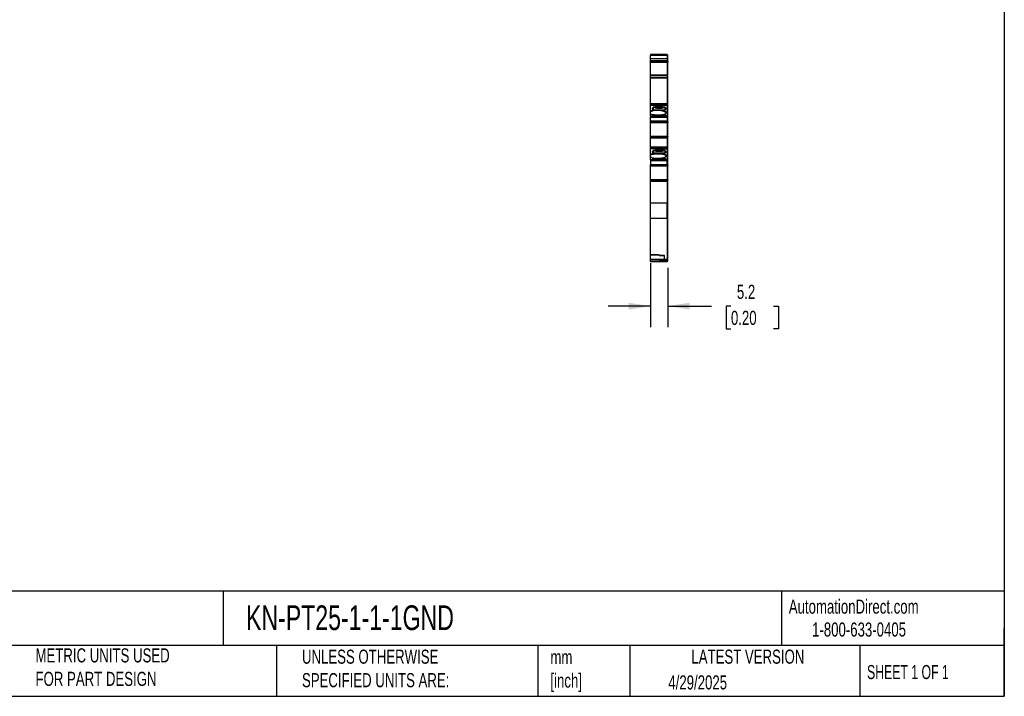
# Model space of a CAD drawing. Header units: millimetres. Extents: x 13 to 546, y 13 to 419.
# Tile 5 of 9: x 250 to 546, y 13 to 216. Entities that reach past the tile are written whole.
import ezdxf

# ---------------------------------------------------------------- set-up
doc = ezdxf.new("R2010")
doc.units = ezdxf.units.MM
doc.header["$LTSCALE"] = 2
doc.linetypes.add('SLD-Solid', pattern=[0])
doc.layers.add('DIMENSIONS', color=140, linetype='SLD-Solid', lineweight=25)
doc.layers.add('TEXT', color=140, linetype='SLD-Solid', lineweight=25)
doc.styles.add('SLDTEXTSTYLE0', font='TXT', dxfattribs={"width": 0.7})
doc.styles.add('SLDTEXTSTYLE1', font='TXT', dxfattribs={"width": 0.65})
doc.dimstyles.new('SLDDIMSTYLE1', dxfattribs={"dimtxt": 4.316016, "dimasz": 6.604, "dimexe": 0, "dimexo": 0.0625, "dimgap": 1.079004, "dimtad": 0, "dimtih": 1, "dimtoh": 1, "dimrnd": 1e-09, "dimzin": 12, "dimdsep": 46, "dimtxsty": 'SLDTEXTSTYLE0', "dimsah": 1, "dimcen": 0.09, "dimadec": 0, "dimazin": 3, "dimtfac": 1, "dimtmove": 0, "dimatfit": 0, "dimfxl": 0, "dimfrac": 2, "dimtolj": 1, "dimtzin": 12, "dimarcsym": 0})

# ---------------------------------------------------------------- blocks, each defined once
blk = doc.blocks.new('_D_3')
at = {"layer": 'DIMENSIONS'}
for p, q in [((439.88, 142.79), (439.88, 123.52)), ((445.03, 141.39), (445.03, 123.52)), ((439.88, 129.87), (427.18, 129.87)), ((445.03, 129.87), (458.17, 129.87)), ((464.02, 129.87), (462.57, 129.87)), ((462.57, 129.87), (462.57, 123.01)), ((476.84, 129.87), (478.29, 129.87)), ((478.29, 129.87), (478.29, 123.01)), ((462.57, 123.01), (464.02, 123.01)), ((478.29, 123.01), (476.84, 123.01))]:
    blk.add_line(p, q, dxfattribs=at)
for points in [[(439.88, 129.87), (433.28, 130.89), (433.28, 128.85)], [(445.03, 129.87), (451.64, 128.85), (451.64, 130.89)]]:
    blk.add_solid(points, dxfattribs=at)
at = {"layer": 'DIMENSIONS', "char_height": 4.233, "attachment_point": 1, "style": 'SLDTEXTSTYLE0'}
for s, insert in [('5.2', (465.81, 136.29)), ('0.20', (464.02, 128.47))]:
    blk.add_mtext(s, dxfattribs=dict(at, insert=insert))

msp = doc.modelspace()

# ---------------------------------------------------------------- linework, layer by layer
for p, q in [((444.881, 205.444), (439.881, 205.444)), ((439.881, 205.444), (440.275, 205.444)), ((440.275, 205.444), (439.881, 205.444)), ((441.674, 205.444), (439.881, 205.444)), ((439.881, 205.222), (444.881, 205.222)), ((439.881, 204.096), (439.881, 205.222)), ((444.881, 204.096), (439.881, 204.096)), ((439.881, 203.537), (439.881, 204.096)), ((440.681, 205.444), (440.381, 205.444)), ((440.381, 205.444), (440.381, 205.444)), ((440.381, 205.444), (440.681, 205.444)), ((440.682, 205.444), (440.481, 205.444)), ((440.481, 205.444), (440.481, 205.444)), ((440.481, 205.444), (440.682, 205.444)), ((440.881, 205.444), (440.681, 205.444)), ((440.681, 205.444), (440.681, 205.444)), ((440.681, 205.444), (440.681, 205.444)), ((440.681, 205.444), (440.881, 205.444)), ((444.231, 205.444), (440.682, 205.444)), ((440.682, 205.444), (444.231, 205.444)), ((441.082, 205.444), (440.881, 205.444)), ((440.881, 205.444), (444.031, 205.444)), ((441.243, 205.444), (441.082, 205.444)), ((444.881, 205.444), (443.239, 205.444)), ((443.831, 205.444), (443.669, 205.444)), ((444.031, 205.444), (443.831, 205.444)), ((444.231, 205.444), (444.031, 205.444)), ((444.031, 205.444), (444.231, 205.444)), ((444.231, 205.444), (444.231, 205.444)), ((444.231, 205.444), (444.531, 205.444)), ((444.531, 205.444), (444.231, 205.444)), ((444.231, 205.444), (444.231, 205.444)), ((444.231, 205.444), (444.431, 205.444)), ((444.431, 205.444), (444.231, 205.444)), ((444.431, 205.444), (444.431, 205.444)), ((444.531, 205.444), (444.531, 205.444)), ((444.631, 205.444), (444.631, 205.444)), ((444.881, 205.444), (444.881, 205.222)), ((444.881, 205.444), (444.881, 205.444)), ((444.881, 205.344), (445.031, 205.344)), ((444.881, 205.344), (445.031, 205.344)), ((444.881, 205.222), (444.881, 204.096)), ((444.881, 205.196), (445.031, 205.196)), ((444.881, 204.139), (445.031, 204.139)), ((444.881, 204.096), (444.881, 203.537)), ((445.031, 204.139), (445.031, 205.196)), ((445.031, 203.63), (445.031, 204.139)), ((444.881, 203.537), (439.881, 203.537)), ((439.881, 203.537), (439.881, 203.522)), ((439.881, 203.522), (444.781, 203.522)), ((439.881, 203.192), (444.881, 203.192)), ((439.881, 199.377), (439.881, 203.192)), ((444.781, 203.522), (444.781, 203.483)), ((444.781, 203.483), (444.881, 203.483)), ((444.781, 203.474), (444.881, 203.474)), ((444.881, 203.63), (445.031, 203.63)), ((444.881, 203.579), (445.031, 203.579)), ((444.881, 203.574), (445.031, 203.574)), ((444.881, 203.563), (445.031, 203.563)), ((444.881, 203.522), (444.881, 203.537)), ((444.881, 203.434), (444.881, 203.192)), ((444.881, 203.192), (444.881, 199.377)), ((445.031, 203.166), (444.881, 203.166)), ((445.031, 203.618), (445.031, 203.63)), ((445.031, 203.579), (445.031, 203.618)), ((445.031, 199.317), (445.031, 203.166)), ((439.881, 199.337), (444.881, 199.337)), ((439.881, 199.267), (444.881, 199.267)), ((439.881, 198.493), (439.881, 199.267)), ((444.881, 198.493), (439.881, 198.493)), ((439.881, 198.416), (444.881, 198.416)), ((439.881, 190.639), (439.881, 198.416)), ((444.881, 199.267), (444.881, 198.493)), ((444.881, 199.236), (445.031, 199.236)), ((444.881, 199.172), (445.031, 199.172)), ((444.881, 198.493), (444.881, 198.416)), ((444.881, 198.467), (445.031, 198.467)), ((444.881, 198.416), (444.881, 190.639)), ((444.881, 198.416), (445.031, 198.416)), ((445.031, 198.467), (445.031, 199.172)), ((445.031, 190.639), (445.031, 198.416)), ((444.881, 190.639), (439.881, 190.639)), ((444.881, 190.232), (439.881, 190.232)), ((439.881, 190.232), (439.881, 190.229)), ((439.881, 190.229), (440.581, 190.229)), ((439.881, 190.093), (439.881, 190.229)), ((441.674, 190.093), (439.881, 190.093)), ((439.881, 188.553), (439.881, 190.093)), ((440.681, 189.355), (440.381, 189.355)), ((440.381, 189.355), (440.381, 189.008)), ((440.581, 190.229), (440.581, 190.093)), ((440.681, 189.627), (440.681, 189.355)), ((440.681, 189.355), (440.681, 189.161)), ((441.082, 189.679), (440.881, 189.679)), ((440.881, 189.679), (440.881, 189.486)), ((441.082, 189.486), (440.881, 189.486)), ((441.082, 189.679), (441.082, 189.486)), ((441.243, 189.658), (441.243, 189.465)), ((441.603, 189.877), (441.487, 189.82)), ((443.31, 189.877), (441.603, 189.877)), ((441.896, 189.941), (443.017, 189.941)), ((444.881, 190.093), (443.239, 190.093)), ((443.428, 189.819), (443.31, 189.877)), ((443.669, 189.465), (443.669, 189.658)), ((444.031, 189.679), (443.831, 189.679)), ((443.831, 189.679), (443.831, 189.486)), ((444.031, 189.486), (443.831, 189.486)), ((444.031, 189.679), (444.031, 189.486)), ((444.231, 189.355), (444.231, 189.627)), ((444.531, 189.355), (444.231, 189.355)), ((444.231, 189.161), (444.231, 189.355)), ((444.881, 190.229), (444.331, 190.229)), ((444.331, 190.229), (444.331, 190.093)), ((444.531, 189.008), (444.531, 189.355)), ((444.881, 190.639), (444.881, 190.232)), ((444.881, 190.639), (445.031, 190.639)), ((444.881, 190.229), (444.881, 190.232)), ((444.881, 190.229), (444.881, 190.093)), ((445.031, 190.224), (444.881, 190.224)), ((444.881, 190.218), (445.031, 190.218)), ((444.881, 190.093), (444.881, 186.879)), ((444.881, 189.985), (445.031, 189.985)), ((445.031, 190.218), (445.031, 190.224)), ((445.031, 190.066), (445.031, 190.218)), ((445.031, 186.782), (445.031, 189.985)), ((440.275, 188.553), (439.881, 188.553)), ((439.881, 188.308), (439.881, 188.553)), ((440.096, 188.308), (439.881, 188.308)), ((439.881, 187.518), (439.881, 188.308)), ((439.881, 187.518), (440.275, 187.518)), ((439.881, 186.879), (439.881, 187.518)), ((444.881, 186.879), (439.881, 186.879)), ((439.881, 186.589), (444.881, 186.589)), ((439.881, 185.424), (439.881, 186.589)), ((440.681, 189.161), (440.381, 189.161)), ((440.381, 189.008), (440.681, 189.008)), ((440.481, 187.194), (440.481, 186.985)), ((440.665, 187.053), (440.682, 187.246)), ((444.248, 187.053), (440.665, 187.053)), ((440.681, 189.008), (440.681, 188.929)), ((444.231, 187.246), (440.682, 187.246)), ((440.682, 186.933), (444.231, 186.933)), ((440.881, 188.877), (444.031, 188.877)), ((444.531, 189.161), (444.231, 189.161)), ((444.231, 188.929), (444.231, 189.008)), ((444.231, 189.008), (444.531, 189.008)), ((444.231, 187.246), (444.248, 187.053)), ((444.431, 186.985), (444.431, 187.194)), ((444.631, 187.984), (444.631, 188.087)), ((444.881, 186.879), (444.881, 186.589)), ((444.881, 186.782), (445.031, 186.782)), ((444.881, 186.589), (444.881, 185.424)), ((444.881, 186.589), (445.031, 186.589)), ((445.031, 185.495), (445.031, 186.589)), ((444.881, 185.424), (439.881, 185.424)), ((439.881, 185.098), (439.881, 185.424)), ((444.881, 185.098), (439.881, 185.098)), ((439.881, 185.023), (444.881, 185.023)), ((439.881, 180.824), (439.881, 185.023)), ((444.881, 185.495), (445.031, 185.495)), ((444.881, 185.424), (444.881, 185.098)), ((444.881, 185.198), (445.031, 185.198)), ((444.881, 185.098), (444.881, 185.023)), ((445.031, 185.023), (444.881, 185.023)), ((444.881, 185.023), (444.881, 180.824)), ((445.031, 185.198), (445.031, 185.495)), ((445.031, 185.198), (445.031, 185.023)), ((445.031, 180.824), (445.031, 185.023)), ((444.881, 180.824), (439.881, 180.824)), ((439.881, 180.749), (444.881, 180.749)), ((439.881, 180.425), (439.881, 180.749)), ((439.881, 180.749), (444.781, 180.749)), ((439.881, 180.749), (439.881, 180.749)), ((439.881, 180.425), (444.881, 180.425)), ((439.881, 177.621), (439.881, 180.425)), ((444.781, 180.749), (444.781, 180.749)), ((444.881, 180.749), (444.781, 180.749)), ((444.881, 180.824), (444.881, 180.799)), ((444.881, 180.824), (445.031, 180.824)), ((444.881, 180.749), (444.881, 180.425)), ((444.881, 180.749), (444.881, 180.749)), ((444.881, 180.749), (444.881, 180.749)), ((444.881, 180.649), (445.031, 180.649)), ((444.881, 180.649), (445.031, 180.649)), ((444.881, 180.425), (444.881, 177.621)), ((444.881, 180.353), (445.031, 180.353)), ((445.031, 180.824), (445.031, 180.73)), ((445.031, 180.353), (445.031, 180.649)), ((445.031, 180.649), (445.031, 180.649)), ((445.031, 177.621), (445.031, 180.353)), ((444.881, 177.621), (439.881, 177.621)), ((444.881, 177.621), (444.881, 177.213)), ((444.881, 177.621), (445.031, 177.621)), ((444.881, 177.213), (439.881, 177.213)), ((439.881, 177.213), (439.881, 177.211)), ((439.881, 177.211), (440.581, 177.211)), ((439.881, 177.075), (439.881, 177.211)), ((441.674, 177.075), (439.881, 177.075)), ((439.881, 175.535), (439.881, 177.075)), ((440.275, 175.535), (439.881, 175.535)), ((439.881, 175.29), (439.881, 175.535)), ((440.096, 175.29), (439.881, 175.29)), ((439.881, 174.499), (439.881, 175.29)), ((440.275, 174.499), (439.881, 174.499)), ((439.881, 173.86), (439.881, 174.499)), ((440.681, 176.336), (440.381, 176.336)), ((440.381, 176.336), (440.381, 175.989)), ((440.681, 176.143), (440.381, 176.143)), ((440.381, 175.989), (440.681, 175.989)), ((440.581, 177.211), (440.581, 177.075)), ((440.681, 176.609), (440.681, 176.336)), ((440.681, 176.336), (440.681, 176.143)), ((440.681, 175.989), (440.681, 175.91)), ((441.082, 176.66), (440.881, 176.66)), ((440.881, 176.66), (440.881, 176.467)), ((441.082, 176.467), (440.881, 176.467)), ((444.031, 175.858), (440.881, 175.858)), ((441.082, 176.651), (441.082, 176.467)), ((441.243, 176.629), (441.243, 176.446)), ((441.603, 176.858), (441.487, 176.802)), ((443.31, 176.858), (441.603, 176.858)), ((441.896, 176.923), (443.017, 176.923)), ((442.443, 176.479), (442.443, 176.47)), ((442.463, 176.479), (442.463, 176.47)), ((443.239, 177.075), (444.881, 177.075)), ((443.43, 176.799), (443.31, 176.858)), ((443.669, 176.446), (443.669, 176.629)), ((444.031, 176.651), (443.831, 176.651)), ((443.831, 176.651), (443.831, 176.467)), ((444.031, 176.467), (443.831, 176.467)), ((444.031, 176.651), (444.031, 176.467)), ((444.231, 176.336), (444.231, 176.609)), ((444.531, 176.336), (444.231, 176.336)), ((444.231, 176.143), (444.231, 176.336)), ((444.531, 176.143), (444.231, 176.143)), ((444.231, 175.91), (444.231, 175.989)), ((444.231, 175.989), (444.531, 175.989)), ((444.881, 177.211), (444.331, 177.211)), ((444.331, 177.211), (444.331, 177.075)), ((444.531, 175.989), (444.531, 176.336)), ((444.631, 175.069), (444.631, 174.965)), ((444.881, 177.211), (444.881, 177.213)), ((444.881, 177.211), (444.881, 177.075)), ((445.031, 177.206), (444.881, 177.206)), ((444.881, 177.199), (445.031, 177.199)), ((444.881, 177.075), (444.881, 173.86)), ((444.881, 176.966), (445.031, 176.966)), ((445.031, 177.199), (445.031, 177.206)), ((445.031, 177.047), (445.031, 177.199)), ((445.031, 173.764), (445.031, 176.966)), ((444.881, 173.86), (439.881, 173.86)), ((439.881, 173.571), (444.881, 173.571)), ((439.881, 173.571), (439.881, 172.405)), ((439.881, 172.405), (444.881, 172.405)), ((439.881, 172.08), (439.881, 172.405)), ((444.881, 172.08), (439.881, 172.08)), ((439.881, 172.005), (444.881, 172.005)), ((439.881, 167.806), (439.881, 172.005)), ((440.481, 174.176), (440.481, 173.967)), ((440.682, 174.225), (440.665, 174.034)), ((444.248, 174.034), (440.665, 174.034)), ((440.682, 174.228), (442.381, 174.228)), ((442.373, 173.915), (440.682, 173.915)), ((442.373, 173.915), (442.393, 173.915)), ((442.381, 174.228), (442.401, 174.228)), ((442.393, 173.915), (444.231, 173.915)), ((444.231, 174.228), (442.401, 174.228)), ((444.231, 174.225), (444.248, 174.034)), ((444.432, 173.967), (444.432, 174.176)), ((444.881, 173.86), (444.881, 173.571)), ((444.881, 173.764), (445.031, 173.764)), ((444.881, 172.405), (444.881, 173.571)), ((444.881, 173.571), (445.031, 173.571)), ((444.881, 172.477), (445.031, 172.477)), ((444.881, 172.405), (444.881, 172.08)), ((444.881, 172.18), (445.031, 172.18)), ((444.881, 172.08), (444.881, 172.005)), ((445.031, 172.005), (444.881, 172.005)), ((444.881, 172.005), (444.881, 167.806)), ((445.031, 172.477), (445.031, 173.571)), ((445.031, 172.18), (445.031, 172.477)), ((445.031, 172.18), (445.031, 172.005)), ((445.031, 167.806), (445.031, 172.005)), ((444.881, 167.806), (439.881, 167.806)), ((439.881, 167.731), (444.881, 167.731)), ((439.881, 167.406), (439.881, 167.731)), ((439.881, 167.731), (444.781, 167.731)), ((439.881, 167.406), (444.881, 167.406)), ((439.881, 160.814), (439.881, 167.406)), ((444.781, 167.731), (444.781, 167.731)), ((444.881, 167.731), (444.781, 167.731)), ((444.881, 167.806), (444.881, 167.781)), ((444.881, 167.806), (445.031, 167.806)), ((444.881, 167.731), (444.881, 167.406)), ((444.881, 167.631), (445.031, 167.631)), ((444.881, 167.631), (445.031, 167.631)), ((444.881, 167.406), (444.881, 160.814)), ((444.881, 167.335), (445.031, 167.335)), ((445.031, 167.806), (445.031, 167.712)), ((445.031, 167.335), (445.031, 167.631)), ((445.031, 167.631), (445.031, 167.631)), ((445.031, 160.814), (445.031, 167.335)), ((444.881, 160.814), (439.881, 160.814)), ((439.881, 156.245), (439.881, 160.814)), ((444.881, 156.245), (444.881, 160.814)), ((444.881, 160.814), (445.031, 160.814)), ((439.881, 156.245), (444.881, 156.245)), ((439.881, 145.329), (439.881, 156.245)), ((444.881, 156.336), (445.031, 156.336)), ((444.881, 156.245), (444.881, 143.838)), ((445.031, 143.929), (445.031, 156.336)), ((442.431, 145.329), (439.881, 145.329)), ((439.881, 145.26), (442.431, 145.26)), ((439.881, 144.021), (439.881, 145.221)), ((442.431, 145.125), (442.431, 145.329)), ((444.031, 145.125), (442.431, 145.125)), ((442.431, 145.057), (444.031, 145.057)), ((444.031, 143.838), (444.031, 145.125)), ((439.881, 144.021), (444.031, 144.021)), ((439.881, 143.792), (439.881, 144.021)), ((439.881, 143.792), (444.031, 143.792)), ((439.881, 143.33), (439.881, 143.792)), ((439.881, 143.33), (444.881, 143.33)), ((442.431, 143.684), (444.031, 143.684)), ((444.881, 143.838), (444.031, 143.838)), ((444.031, 143.592), (444.881, 143.592)), ((444.881, 143.929), (445.031, 143.929)), ((444.881, 143.838), (444.881, 143.592)), ((444.881, 143.692), (445.031, 143.692)), ((444.881, 143.33), (444.881, 143.592)), ((444.881, 143.43), (445.031, 143.43))]:
    msp.add_line(p, q)
at = {"flags": 128}
for points in [[(440.275, 205.444), (440.63, 205.444), (441.032, 205.444), (441.468, 205.444), (441.924, 205.444), (442.386, 205.444), (442.838, 205.444), (443.265, 205.444), (443.653, 205.444), (443.989, 205.444), (444.263, 205.444), (444.466, 205.444), (444.59, 205.444), (444.631, 205.444)], [(444.631, 205.444), (444.59, 205.444), (444.466, 205.444), (444.263, 205.444), (443.989, 205.444), (443.653, 205.444), (443.265, 205.444), (442.838, 205.444), (442.386, 205.444), (441.924, 205.444), (441.468, 205.444), (441.032, 205.444), (440.63, 205.444), (440.275, 205.444)], [(443.669, 205.444), (443.43, 205.444), (443.137, 205.444), (442.806, 205.444), (442.456, 205.444), (442.106, 205.444), (441.776, 205.444), (441.483, 205.444), (441.243, 205.444)], [(441.674, 205.444), (441.507, 205.444), (441.419, 205.444), (441.416, 205.444), (441.498, 205.444), (441.659, 205.444), (441.885, 205.444), (442.159, 205.444), (442.456, 205.444), (442.754, 205.444), (443.028, 205.444), (443.254, 205.444), (443.415, 205.444), (443.497, 205.444), (443.494, 205.444), (443.405, 205.444), (443.239, 205.444)], [(441.674, 190.093), (441.507, 190.028), (441.419, 189.954), (441.416, 189.876), (441.498, 189.801), (441.659, 189.735), (441.885, 189.684), (442.159, 189.651), (442.456, 189.64), (442.754, 189.651), (443.028, 189.684), (443.254, 189.735), (443.415, 189.801), (443.497, 189.876), (443.494, 189.954), (443.405, 190.028), (443.239, 190.093)], [(444.631, 188.087), (444.59, 188.206), (444.466, 188.322), (444.263, 188.429), (443.989, 188.525), (443.653, 188.607), (443.265, 188.672), (442.838, 188.718), (442.386, 188.743), (441.924, 188.746), (441.468, 188.728), (441.032, 188.689), (440.63, 188.63), (440.275, 188.553)], [(440.275, 187.518), (440.63, 187.441), (441.032, 187.382), (441.468, 187.343), (441.924, 187.325), (442.386, 187.329), (442.838, 187.354), (443.265, 187.399), (443.653, 187.464), (443.989, 187.546), (444.263, 187.642), (444.466, 187.75), (444.59, 187.865), (444.631, 187.984)], [(444.631, 174.876), (444.586, 175), (444.451, 175.12), (444.23, 175.231), (443.933, 175.329), (443.57, 175.411), (443.153, 175.474), (442.698, 175.516), (442.221, 175.535), (441.739, 175.53), (441.269, 175.501), (440.829, 175.45), (440.433, 175.379), (440.096, 175.29)], [(441.674, 177.075), (441.511, 177.012), (441.422, 176.94), (441.412, 176.865), (441.483, 176.791), (441.629, 176.726), (441.839, 176.674), (442.096, 176.638), (442.381, 176.622)]]:
    msp.add_lwpolyline(points, dxfattribs=at)
for centre, radius, start, end in [((440.835, 189.447), 0.237, 78.631, 130.39064), ((441.095, 189.156), 0.524, 73.5319, 91.45338), ((442.456, 193.984), 4.493, 254.33689, 285.66312), ((443.818, 189.156), 0.524, 88.54678, 106.46806), ((444.078, 189.447), 0.237, 49.60936, 101.36904), ((441.96, 183.209), 5.43, 60.59908, 110.07947), ((440.835, 189.109), 0.237, 229.60912, 281.36924), ((444.078, 189.109), 0.237, 258.63095, 310.39069), ((442.031, 167.817), 7.915, 87.4644, 102.81945), ((442.031, 182.217), 7.915, 257.18051, 272.53563), ((440.835, 176.428), 0.237, 78.63075, 130.39094), ((440.835, 176.09), 0.237, 229.60931, 281.36905), ((441.095, 176.137), 0.524, 73.53194, 91.45322), ((442.335, 180.292), 3.813, 253.36068, 270.69532), ((442.353, 180.375), 3.907, 253.50087, 271.31424), ((442.558, 180.387), 3.919, 268.6082, 286.48176)]:
    msp.add_arc(centre, radius, start, end)
for centre, major_axis, ratio, start_param, end_param in [((442.456, 190.66), (1.05, 0), 0.8095973, 3.8713224, 4.3121344), ((442.456, 190.66), (1.05, 0), 0.8095973, 5.1126435, 5.5534556), ((442.081, 186.349), (0, 3.123), 0.8164966, 0.7871279, 0.8925205), ((440.682, 187.194), (0.201, 0), 0.2578341, 1.5707969, 3.1415927), ((440.682, 186.985), (0.201, 0), 0.2578341, 3.1415927, 4.712389), ((444.231, 187.194), (0.201, 0), 0.2578341, 0, 1.5707959), ((444.231, 186.985), (0.201, 0), 0.2578341, 4.712389, 6.2831853), ((442.081, 173.33), (0, 3.123), 0.8164966, 0.7871279, 0.8925204), ((442.456, 177.641), (1.05, 0), 0.8095973, 3.8713224, 4.3121344), ((442.456, 177.641), (1.05, 0), 0.8095973, 5.1126435, 5.5534556)]:
    msp.add_ellipse(centre, major_axis=major_axis, ratio=ratio, start_param=start_param, end_param=end_param)
for points, knots in [([(439.881, 205.444), (439.881, 205.444), (439.881, 205.422), (439.881, 205.343), (439.881, 205.285), (439.881, 205.222)], [0, 0, 0, 0, 0.5, 0.5, 1, 1, 1, 1]), ([(445.031, 205.196), (445.031, 205.238), (445.031, 205.277), (445.031, 205.33), (445.031, 205.344), (445.031, 205.344)], [0, 0, 0, 0, 0.5, 0.5, 1, 1, 1, 1]), ([(439.881, 203.192), (439.881, 203.244), (439.881, 203.329), (439.881, 203.412), (439.881, 203.444)], [0, 0, 0, 0, 0.6121511, 1, 1, 1, 1]), ([(445.031, 203.493), (445.031, 203.451), (445.031, 203.345), (445.031, 203.234), (445.031, 203.166)], [0, 0, 0, 0, 0.3920367, 1, 1, 1, 1]), ([(439.881, 190.232), (439.881, 190.264), (439.881, 190.329), (439.881, 190.431), (439.881, 190.534), (439.881, 190.604), (439.881, 190.639)], [0, 0, 0, 0, 0.2513997, 0.5, 0.7486003, 1, 1, 1, 1]), ([(440.881, 189.486), (440.868, 189.486), (440.842, 189.485), (440.804, 189.482), (440.77, 189.478), (440.73, 189.469), (440.689, 189.455), (440.684, 189.441), (440.681, 189.434)], [0, 0, 0, 0, 0.1272001, 0.2497464, 0.3727003, 0.5010746, 0.7497428, 1, 1, 1, 1]), ([(441.243, 189.465), (441.233, 189.468), (441.213, 189.474), (441.173, 189.481), (441.129, 189.485), (441.097, 189.486), (441.082, 189.486)], [0, 0, 0, 0, 0.2492317, 0.4999572, 0.7492399, 1, 1, 1, 1]), ([(441.243, 189.465), (441.382, 189.415), (441.566, 189.375), (441.986, 189.319), (442.221, 189.305), (442.692, 189.305), (442.927, 189.319), (443.347, 189.375), (443.531, 189.415), (443.669, 189.465)], [0, 0, 0, 0, 0.25, 0.25, 0.5, 0.5, 0.75, 0.75, 1, 1, 1, 1]), ([(443.831, 189.486), (443.816, 189.486), (443.784, 189.485), (443.74, 189.481), (443.7, 189.474), (443.68, 189.468), (443.669, 189.465)], [0, 0, 0, 0, 0.2492317, 0.4999572, 0.7492398, 1, 1, 1, 1]), ([(444.231, 189.434), (444.231, 189.438), (444.229, 189.444), (444.218, 189.454), (444.199, 189.463), (444.166, 189.473), (444.111, 189.484), (444.058, 189.485), (444.031, 189.486)], [0, 0, 0, 0, 0.1272001, 0.2497464, 0.3727003, 0.5010746, 0.7497428, 1, 1, 1, 1]), ([(445.031, 190.224), (445.031, 190.258), (445.031, 190.324), (445.031, 190.428), (445.031, 190.533), (445.031, 190.604), (445.031, 190.639)], [0, 0, 0, 0, 0.25118604, 0.5, 0.74881396, 1, 1, 1, 1]), ([(439.881, 186.879), (439.881, 186.862), (439.881, 186.824), (439.881, 186.72), (439.881, 186.655), (439.881, 186.589)], [0, 0, 0, 0, 0.5, 0.5, 1, 1, 1, 1]), ([(440.665, 187.053), (440.651, 187.053), (440.625, 187.053), (440.587, 187.05), (440.552, 187.045), (440.533, 187.04), (440.523, 187.038)], [0, 0, 0, 0, 0.2540216, 0.4986814, 0.7440205, 1, 1, 1, 1]), ([(444.449, 187.001), (444.448, 187.005), (444.447, 187.012), (444.435, 187.021), (444.417, 187.03), (444.383, 187.041), (444.328, 187.051), (444.275, 187.052), (444.248, 187.053)], [0, 0, 0, 0, 0.1269606, 0.2493105, 0.3721348, 0.5004621, 0.7493012, 1, 1, 1, 1]), ([(445.031, 186.589), (445.031, 186.633), (445.031, 186.676), (445.031, 186.746), (445.031, 186.771), (445.031, 186.782)], [0, 0, 0, 0, 0.5, 0.5, 1, 1, 1, 1]), ([(439.881, 177.213), (439.881, 177.246), (439.881, 177.31), (439.881, 177.412), (439.881, 177.516), (439.881, 177.586), (439.881, 177.621)], [0, 0, 0, 0, 0.2513996, 0.5, 0.7486004, 1, 1, 1, 1]), ([(445.031, 177.206), (445.031, 177.239), (445.031, 177.305), (445.031, 177.409), (445.031, 177.514), (445.031, 177.585), (445.031, 177.621)], [0, 0, 0, 0, 0.251186, 0.5, 0.748814, 1, 1, 1, 1]), ([(440.881, 176.467), (440.868, 176.467), (440.842, 176.467), (440.804, 176.464), (440.77, 176.459), (440.73, 176.45), (440.689, 176.436), (440.684, 176.422), (440.681, 176.415)], [0, 0, 0, 0, 0.1272001, 0.2497464, 0.3727003, 0.5010746, 0.7497428, 1, 1, 1, 1]), ([(441.243, 176.446), (441.233, 176.449), (441.213, 176.455), (441.173, 176.462), (441.129, 176.466), (441.097, 176.467), (441.082, 176.467)], [0, 0, 0, 0, 0.2492317, 0.4999572, 0.7492399, 1, 1, 1, 1]), ([(443.669, 176.446), (443.645, 176.438), (443.598, 176.422), (443.518, 176.399), (443.432, 176.379), (443.34, 176.36), (443.241, 176.343), (443.07, 176.318), (442.81, 176.293), (442.457, 176.283), (442.103, 176.293), (441.806, 176.322), (441.572, 176.359), (441.39, 176.398), (441.293, 176.43), (441.243, 176.446)], [0, 0, 0, 0, 0.04212645, 0.08374202, 0.12510505, 0.16647856, 0.20812541, 0.25030334, 0.37510304, 0.50009325, 0.62489303, 0.74988332, 0.83356496, 0.91623552, 1, 1, 1, 1]), ([(442.381, 176.622), (442.415, 176.622), (442.483, 176.621), (442.584, 176.623), (442.703, 176.628), (442.838, 176.639), (443.029, 176.663), (443.236, 176.705), (443.412, 176.772), (443.508, 176.849), (443.512, 176.917), (443.467, 176.971), (443.411, 177.009), (443.336, 177.044), (443.271, 177.064), (443.239, 177.075)], [0, 0, 0, 0, 0.0408217, 0.0814999, 0.1224173, 0.1862953, 0.2503915, 0.377994, 0.5000286, 0.6220631, 0.7496656, 0.8135436, 0.8776398, 0.9387661, 1, 1, 1, 1]), ([(444.631, 175.069), (444.631, 175.082), (444.629, 175.107), (444.616, 175.146), (444.594, 175.184), (444.564, 175.222), (444.525, 175.259), (444.443, 175.322), (444.284, 175.409), (443.999, 175.51), (443.648, 175.595), (443.291, 175.653), (442.962, 175.69), (442.677, 175.712), (442.48, 175.72), (442.381, 175.724)], [0, 0, 0, 0, 0.0404884, 0.0807074, 0.1207951, 0.160891, 0.2011345, 0.2416633, 0.370785, 0.5000504, 0.6291719, 0.7584373, 0.8391118, 0.9192605, 1, 1, 1, 1]), ([(442.381, 174.31), (442.431, 174.311), (442.53, 174.315), (442.676, 174.323), (442.819, 174.333), (442.96, 174.345), (443.099, 174.36), (443.333, 174.388), (443.648, 174.439), (443.999, 174.524), (444.284, 174.624), (444.464, 174.723), (444.568, 174.812), (444.622, 174.888), (444.628, 174.939), (444.631, 174.965)], [0, 0, 0, 0, 0.0404884, 0.0807074, 0.1207951, 0.160891, 0.2011345, 0.2416633, 0.370785, 0.5000504, 0.6291719, 0.7584373, 0.8391118, 0.9192605, 1, 1, 1, 1]), ([(443.669, 176.639), (443.532, 176.59), (443.349, 176.55), (442.931, 176.494), (442.697, 176.48), (442.463, 176.479)], [0, 0, 0, 0, 0.5, 0.5, 1, 1, 1, 1]), ([(443.831, 176.467), (443.816, 176.467), (443.784, 176.466), (443.74, 176.462), (443.7, 176.455), (443.68, 176.449), (443.669, 176.446)], [0, 0, 0, 0, 0.2492317, 0.4999572, 0.7492398, 1, 1, 1, 1]), ([(444.031, 176.651), (444.084, 176.651), (444.136, 176.645), (444.21, 176.626), (444.231, 176.613), (444.231, 176.599)], [0, 0, 0, 0, 0.5, 0.5, 1, 1, 1, 1]), ([(444.231, 176.415), (444.231, 176.419), (444.229, 176.426), (444.218, 176.435), (444.199, 176.444), (444.166, 176.455), (444.111, 176.465), (444.058, 176.467), (444.031, 176.467)], [0, 0, 0, 0, 0.1272001, 0.2497464, 0.3727003, 0.5010746, 0.7497428, 1, 1, 1, 1]), ([(444.231, 175.9), (444.231, 175.897), (444.229, 175.89), (444.217, 175.88), (444.199, 175.871), (444.166, 175.861), (444.111, 175.852), (444.058, 175.856), (444.031, 175.858)], [0, 0, 0, 0, 0.1251461, 0.2502921, 0.3754382, 0.5005843, 0.7430637, 1, 1, 1, 1]), ([(439.881, 173.86), (439.881, 173.843), (439.881, 173.805), (439.881, 173.701), (439.881, 173.636), (439.881, 173.571)], [0, 0, 0, 0, 0.5, 0.5, 1, 1, 1, 1]), ([(440.665, 174.034), (440.638, 174.034), (440.585, 174.032), (440.521, 174.02), (440.48, 174.007), (440.475, 173.998), (440.473, 173.995)], [0, 0, 0, 0, 0.296095, 0.5937865, 0.8893253, 1, 1, 1, 1]), ([(440.54, 174.212), (440.521, 174.208), (440.507, 174.202), (440.496, 174.196), (440.486, 174.189), (440.481, 174.183), (440.481, 174.176)], [0, 0, 0, 0, 0.25, 0.25, 0.25, 0.5, 0.5, 0.5, 0.5]), ([(440.481, 174.166), (440.481, 174.17), (440.483, 174.176), (440.491, 174.183), (440.496, 174.186)], [0, 0, 0, 0, 0.4925233, 1, 1, 1, 1]), ([(440.481, 173.967), (440.481, 173.96), (440.486, 173.953), (440.496, 173.947), (440.507, 173.94), (440.521, 173.935), (440.54, 173.93)], [0.5, 0.5, 0.5, 0.5, 0.75, 0.75, 0.75, 1, 1, 1, 1]), ([(440.496, 174.186), (440.502, 174.189), (440.513, 174.195), (440.531, 174.2), (440.54, 174.203)], [0, 0, 0, 0, 0.493226, 1, 1, 1, 1]), ([(440.54, 173.92), (440.531, 173.923), (440.513, 173.928), (440.502, 173.934), (440.496, 173.937)], [0, 0, 0, 0, 0.5067577, 1, 1, 1, 1]), ([(440.682, 174.228), (440.682, 174.228), (440.682, 174.228), (440.682, 174.228), (440.655, 174.228), (440.63, 174.226), (440.605, 174.224), (440.58, 174.221), (440.559, 174.217), (440.54, 174.212)], [0.5, 0.5, 0.5, 0.5, 0.50075323, 0.50075323, 0.50075323, 0.75075323, 0.75075323, 0.75075323, 1.00075323, 1.00075323, 1.00075323, 1.00075323]), ([(440.54, 174.203), (440.549, 174.205), (440.569, 174.21), (440.592, 174.212), (440.605, 174.214)], [0, 0, 0, 0, 0.4754883, 1, 1, 1, 1]), ([(440.54, 173.93), (440.559, 173.925), (440.581, 173.921), (440.63, 173.916), (440.655, 173.915), (440.682, 173.915), (440.682, 173.915), (440.682, 173.915), (440.682, 173.915)], [-0.00143359, -0.00143359, -0.00143359, -0.00143359, 0.24856641, 0.24856641, 0.49856641, 0.49856641, 0.49856641, 0.5, 0.5, 0.5, 0.5]), ([(440.605, 174.214), (440.617, 174.215), (440.642, 174.218), (440.669, 174.223), (440.682, 174.225)], [0, 0, 0, 0, 0.491125, 1, 1, 1, 1]), ([(444.231, 174.225), (444.241, 174.225), (444.268, 174.226), (444.319, 174.223), (444.353, 174.216), (444.373, 174.212)], [0, 0, 0, 0, 0.1867134, 0.5203447, 1, 1, 1, 1]), ([(444.231, 174.225), (444.244, 174.223), (444.27, 174.218), (444.309, 174.214), (444.344, 174.21), (444.364, 174.205), (444.373, 174.203)], [0, 0, 0, 0, 0.2555159, 0.5022009, 0.7629589, 1, 1, 1, 1]), ([(444.231, 173.915), (444.231, 173.915), (444.231, 173.915), (444.231, 173.915), (444.258, 173.915), (444.283, 173.916), (444.308, 173.919)], [0.75, 0.75, 0.75, 0.75, 0.75143025, 0.75143025, 0.75143025, 1.00143025, 1.00143025, 1.00143025, 1.00143025]), ([(444.434, 174.002), (444.429, 174.005), (444.417, 174.012), (444.383, 174.022), (444.328, 174.032), (444.275, 174.034), (444.248, 174.034)], [0, 0, 0, 0, 0.16361532, 0.33456125, 0.66604195, 1, 1, 1, 1]), ([(444.373, 174.212), (444.381, 174.21), (444.399, 174.205), (444.411, 174.199), (444.416, 174.196)], [0, 0, 0, 0, 0.476028, 1, 1, 1, 1]), ([(444.373, 174.203), (444.382, 174.2), (444.4, 174.195), (444.411, 174.189), (444.417, 174.186)], [0, 0, 0, 0, 0.5067577, 1, 1, 1, 1]), ([(444.417, 173.937), (444.411, 173.934), (444.4, 173.928), (444.382, 173.923), (444.373, 173.92)], [0, 0, 0, 0, 0.493226, 1, 1, 1, 1]), ([(444.416, 174.196), (444.421, 174.193), (444.43, 174.186), (444.431, 174.179), (444.432, 174.176)], [0, 0, 0, 0, 0.4827393, 1, 1, 1, 1]), ([(444.417, 174.186), (444.421, 174.183), (444.43, 174.176), (444.432, 174.17), (444.432, 174.166)], [0, 0, 0, 0, 0.5074775, 1, 1, 1, 1]), ([(445.031, 173.571), (445.031, 173.614), (445.031, 173.658), (445.031, 173.727), (445.031, 173.752), (445.031, 173.764)], [0, 0, 0, 0, 0.5, 0.5, 1, 1, 1, 1]), ([(445.031, 156.336), (445.031, 156.527), (445.031, 156.78), (445.031, 157.391), (445.031, 157.748), (445.031, 158.538), (445.031, 158.969), (445.031, 159.872), (445.031, 160.343), (445.031, 160.814)], [0, 0, 0, 0, 0.25, 0.25, 0.5, 0.5, 0.75, 0.75, 1, 1, 1, 1]), ([(439.881, 145.329), (439.881, 145.292), (439.881, 145.249), (439.881, 145.265), (439.881, 145.267)], [0, 0, 0, 0, 0.86628351, 1, 1, 1, 1]), ([(442.431, 145.063), (442.431, 145.061), (442.431, 145.045), (442.431, 145.088), (442.431, 145.125)], [0, 0, 0, 0, 0.1337168, 1, 1, 1, 1]), ([(442.431, 143.684), (442.431, 143.684), (442.431, 143.679), (442.431, 143.697), (442.431, 143.74), (442.431, 143.791), (442.431, 143.817)], [0, 0, 0, 0, 0.0062774, 0.3375182, 0.6687591, 1, 1, 1, 1]), ([(444.031, 143.602), (444.031, 143.6), (444.031, 143.592), (444.031, 143.663), (444.031, 143.779), (444.031, 143.838)], [0, 0, 0, 0, 0.1721279, 0.5860639, 1, 1, 1, 1]), ([(445.031, 143.703), (445.031, 143.707), (445.031, 143.715), (445.031, 143.853), (445.031, 143.929)], [0, 0, 0, 0, 0.4463722, 1, 1, 1, 1]), ([(445.031, 143.43), (445.031, 143.439), (445.031, 143.454), (445.031, 143.574), (445.031, 143.622)], [0, 0, 0, 0, 0.5936116, 1, 1, 1, 1])]:
    msp.add_open_spline(points, degree=3, knots=knots)
for points in [[(439.881, 198.493), (439.881, 198.468), (439.881, 198.442), (439.881, 198.416)], [(445.031, 198.416), (445.031, 198.433), (445.031, 198.45), (445.031, 198.467)], [(442.443, 176.479), (442.422, 176.479), (442.402, 176.479), (442.381, 176.48)], [(442.463, 176.479), (442.456, 176.479), (442.449, 176.479), (442.443, 176.479)], [(443.669, 176.629), (443.706, 176.643), (443.768, 176.651), (443.831, 176.651)], [(444.308, 173.919), (444.333, 173.921), (444.354, 173.925), (444.373, 173.93)], [(444.373, 173.93), (444.392, 173.935), (444.406, 173.94), (444.417, 173.947)], [(444.417, 173.947), (444.427, 173.953), (444.432, 173.96), (444.432, 173.967)]]:
    msp.add_open_spline(points, degree=3)
at = {"layer": 'TEXT'}
for p, q in [((546.1, 419.1), (546.1, 12.7)), ((546.1, 44.252), (12.7, 44.252)), ((311.518, 44.252), (311.518, 27.94)), ((479.151, 44.252), (479.151, 27.94)), ((546.1, 12.7), (546.1, 33.02)), ((546.1, 27.94), (12.7, 27.94)), ((327.56, 27.94), (327.56, 12.7)), ((406.049, 27.94), (406.049, 12.7)), ((433.624, 27.94), (433.624, 12.7)), ((502.697, 27.94), (502.697, 12.7)), ((12.7, 12.7), (546.1, 12.7))]:
    msp.add_line(p, q, dxfattribs=at)

# ---------------------------------------------------------------- texts
for s, insert, char_height, attachment_point, style in [('AutomationDirect.com', (481.39, 41.753), 4.23333, 1, 'SLDTEXTSTYLE0'), ('KN-PT25-1-1-1GND', (318.415, 40.013), 7.40833, 1, 'SLDTEXTSTYLE0'), ('1-800-633-0405', (488.383, 34.874), 4.23333, 1, 'SLDTEXTSTYLE0'), ('METRIC UNITS USED ^JFOR PART DESIGN', (255.209, 27.112), 4.23333, 1, 'SLDTEXTSTYLE0'), ('UNLESS OTHERWISE ^JSPECIFIED UNITS ARE:', (335.216, 26.721), 4.23333, 1, 'SLDTEXTSTYLE0'), ('LATEST VERSION', (469.104, 26.728), 4.23333, 2, 'SLDTEXTSTYLE0'), ('mm^J[inch]', (409.814, 26.594), 4.2333, 1, 'SLDTEXTSTYLE0'), ('SHEET 1 OF 1', (504.883, 22.103), 4.23333, 1, 'SLDTEXTSTYLE1'), ('4/29/2025', (445.226, 18.994), 4.2333, 1, 'SLDTEXTSTYLE0')]:
    msp.add_mtext(s, dxfattribs=dict(at, insert=insert, char_height=char_height, attachment_point=attachment_point, style=style))

# ---------------------------------------------------------------- dimensions: what is measured, and where the dimension line sits
at = {"layer": 'DIMENSIONS'}
dim = msp.add_linear_dim(base=(439.881, 129.87), p1=(445.031, 143.929), p2=(439.881, 145.329), angle=0, dimstyle='SLDDIMSTYLE1', dxfattribs=at)
dim.commit()
dim.dimension.update_dxf_attribs({"geometry": '_D_3', "text_midpoint": (470.432, 129.87), "dimtype": 160})

doc.saveas('drawing.dxf')
